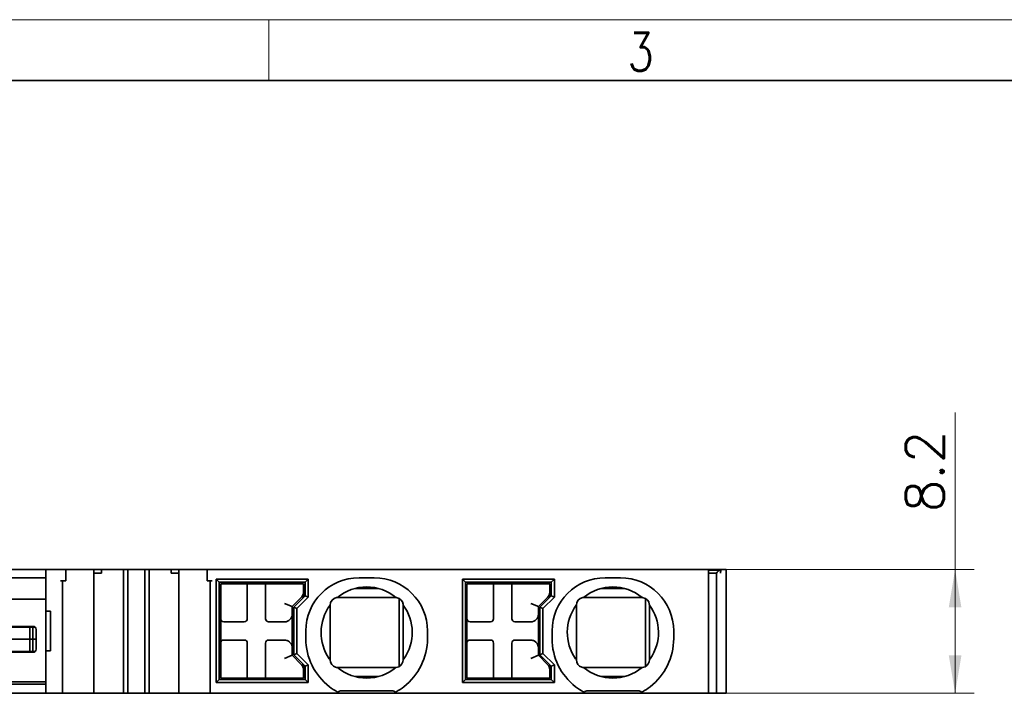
# Model space of a CAD drawing. Header units: millimetres. Extents: x 6 to 292, y 5 to 204.
# Tile 9 of 24: x 82 to 147, y 160 to 204. Entities that reach past the tile are written whole.
import ezdxf
from ezdxf.enums import TextEntityAlignment as Align

# ---------------------------------------------------------------- set-up
doc = ezdxf.new("R2010")
doc.units = ezdxf.units.MM
for name, color, linetype in [('TEXT', 7, 'Continuous'), ('可见', 7, 'Continuous'), ('图框', 7, 'Continuous'), ('细实线', 7, 'Continuous'), ('轮廓线', 7, 'Continuous')]:
    doc.layers.add(name, color=color, linetype=linetype)
doc.layers.add('尺寸层', color=5, linetype='Continuous', lineweight=13)
doc.styles.add('SEACAD_romans_shx', font='romans.shx')
doc.dimstyles.new('DEGSON', dxfattribs={"dimtxt": 2.5, "dimasz": 2.5, "dimexe": 1.25, "dimexo": 0.75, "dimgap": 0.75, "dimtad": 1, "dimdec": 1, "dimdsep": 46, "dimtxsty": 'SEACAD_romans_shx', "dimblk1": '_SE_FILLED', "dimblk2": '_SE_FILLED', "dimsah": 1, "dimcen": 1.25, "dimadec": 1, "dimazin": 0, "dimtfac": 0.7, "dimtdec": 3, "dimtmove": 0, "dimatfit": 3, "dimfxl": 1, "dimtolj": 1, "dimarcsym": 0})

# ---------------------------------------------------------------- blocks, each defined once
blk = doc.blocks.new('SE3')
at = {"layer": '可见', "color": 7, "linetype": 'Continuous', "lineweight": 35}
for p, q in [((75.732, 167.842), (83.832, 167.842)), ((83.832, 167.842), (84.136, 167.842)), ((83.832, 167.842), (83.832, 165.092)), ((84.332, 167.842), (84.136, 167.842)), ((84.332, 167.842), (84.632, 167.842)), ((84.793, 167.842), (84.632, 167.842)), ((84.793, 167.842), (85.04, 167.842)), ((85.04, 167.842), (85.132, 167.842)), ((85.132, 167.842), (85.312, 167.842)), ((85.132, 167.842), (85.132, 167.092)), ((85.312, 167.842), (86.089, 167.842)), ((86.125, 167.842), (86.089, 167.842)), ((86.125, 167.842), (86.355, 167.842)), ((86.982, 167.842), (86.355, 167.842)), ((86.982, 167.842), (86.982, 159.692)), ((86.982, 167.842), (87.49, 167.842)), ((87.49, 167.842), (88.932, 167.842)), ((87.49, 167.592), (87.49, 167.842)), ((88.932, 167.842), (89.232, 167.842)), ((88.932, 167.842), (88.932, 159.692)), ((89.232, 167.842), (90.332, 167.842)), ((89.232, 167.842), (89.232, 159.692)), ((90.332, 159.692), (90.332, 167.842)), ((90.332, 167.842), (90.632, 167.842)), ((90.632, 159.692), (90.632, 167.842)), ((90.632, 167.842), (92.073, 167.842)), ((92.073, 167.842), (92.073, 167.592)), ((92.073, 167.842), (92.582, 167.842)), ((92.582, 167.842), (92.582, 159.692)), ((93.208, 167.842), (92.582, 167.842)), ((93.208, 167.842), (93.438, 167.842)), ((93.438, 167.842), (94.251, 167.842)), ((94.251, 167.842), (94.432, 167.842)), ((94.432, 167.842), (94.432, 167.092)), ((94.432, 167.842), (94.524, 167.842)), ((94.524, 167.842), (94.77, 167.842)), ((94.932, 167.842), (94.77, 167.842)), ((94.932, 167.842), (126.834, 167.842)), ((127.327, 167.842), (126.834, 167.842)), ((127.42, 167.842), (127.327, 167.842)), ((127.42, 167.842), (127.425, 167.842)), ((127.425, 167.842), (128.265, 167.842)), ((127.425, 159.692), (127.425, 167.842)), ((127.425, 167.792), (128.242, 167.792)), ((128.194, 167.784), (128.242, 167.792)), ((128.242, 167.792), (128.22, 167.592)), ((128.567, 167.842), (128.265, 167.842)), ((128.582, 167.842), (128.567, 167.842)), ((128.582, 167.842), (128.582, 159.692)), ((83.832, 167.292), (75.732, 167.292)), ((86.982, 167.592), (87.49, 167.592)), ((92.073, 167.592), (92.582, 167.592)), ((95.032, 167.192), (95.232, 166.992)), ((101.082, 167.192), (95.032, 167.192)), ((95.032, 167.192), (95.032, 160.392)), ((100.882, 166.992), (101.082, 167.192)), ((101.082, 166.026), (101.082, 167.192)), ((105.432, 167.292), (104.432, 167.292)), ((111.232, 167.192), (111.432, 166.992)), ((117.282, 167.192), (111.232, 167.192)), ((111.232, 167.192), (111.232, 160.392)), ((117.082, 166.992), (117.282, 167.192)), ((117.282, 166.026), (117.282, 167.192)), ((121.632, 167.292), (120.632, 167.292)), ((127.425, 167.592), (127.935, 167.592)), ((127.935, 167.592), (127.95, 167.594)), ((127.95, 167.594), (128, 167.665)), ((127.95, 167.594), (127.95, 159.692)), ((84.793, 167.092), (85.04, 167.092)), ((84.932, 159.692), (84.932, 167.092)), ((85.04, 167.092), (85.132, 167.092)), ((94.432, 167.092), (94.524, 167.092)), ((94.524, 167.092), (94.77, 167.092)), ((94.632, 167.092), (94.632, 159.692)), ((95.232, 166.992), (100.882, 166.992)), ((95.232, 166.992), (95.232, 160.592)), ((95.332, 164.592), (95.332, 166.892)), ((95.832, 166.892), (95.332, 166.892)), ((96.582, 166.892), (95.832, 166.892)), ((97.082, 166.892), (96.582, 166.892)), ((98.282, 166.892), (97.082, 166.892)), ((97.082, 164.592), (97.082, 166.892)), ((97.482, 166.992), (97.482, 166.892)), ((98.782, 166.892), (98.282, 166.892)), ((98.282, 164.592), (98.282, 166.892)), ((98.491, 166.892), (98.491, 166.992)), ((100.282, 166.892), (98.782, 166.892)), ((100.782, 166.892), (100.282, 166.892)), ((100.782, 166.892), (100.782, 166.349)), ((100.882, 166.792), (100.782, 166.792)), ((100.882, 166.992), (100.882, 166.109)), ((105.7, 166.592), (104.163, 166.592)), ((111.432, 166.992), (117.082, 166.992)), ((111.432, 166.992), (111.432, 160.592)), ((111.532, 164.592), (111.532, 166.892)), ((112.032, 166.892), (111.532, 166.892)), ((112.782, 166.892), (112.032, 166.892)), ((113.282, 166.892), (112.782, 166.892)), ((114.482, 166.892), (113.282, 166.892)), ((113.282, 164.592), (113.282, 166.892)), ((113.682, 166.992), (113.682, 166.892)), ((114.982, 166.892), (114.482, 166.892)), ((114.482, 164.592), (114.482, 166.892)), ((114.691, 166.892), (114.691, 166.992)), ((116.482, 166.892), (114.982, 166.892)), ((116.982, 166.892), (116.482, 166.892)), ((116.982, 166.892), (116.982, 166.349)), ((117.082, 166.792), (116.982, 166.792)), ((117.082, 166.992), (117.082, 166.109)), ((121.9, 166.592), (120.363, 166.592)), ((80.682, 165.892), (83.832, 165.892)), ((100.032, 165.392), (100.635, 165.995)), ((100.882, 166.109), (100.132, 165.359)), ((100.332, 165.276), (101.082, 166.026)), ((100.882, 166.392), (100.782, 166.392)), ((100.782, 166.349), (100.782, 166.009)), ((101.082, 166.026), (100.882, 166.109)), ((106.843, 165.992), (103.021, 165.992)), ((107.082, 161.461), (107.082, 165.923)), ((116.232, 165.392), (116.835, 165.995)), ((117.082, 166.109), (116.332, 165.359)), ((116.532, 165.276), (117.282, 166.026)), ((117.082, 166.392), (116.982, 166.392)), ((116.982, 166.349), (116.982, 166.009)), ((117.282, 166.026), (117.082, 166.109)), ((123.043, 165.992), (119.221, 165.992)), ((123.282, 161.461), (123.282, 165.923)), ((100.032, 165.392), (99.532, 165.599)), ((100.032, 164.892), (100.032, 165.392)), ((100.132, 162.225), (100.132, 165.359)), ((100.332, 165.276), (100.132, 165.359)), ((100.332, 162.308), (100.332, 165.276)), ((102.532, 165.492), (102.524, 165.482)), ((102.532, 165.492), (102.532, 161.892)), ((107.332, 165.492), (107.332, 161.892)), ((116.232, 165.392), (115.732, 165.599)), ((116.232, 164.892), (116.232, 165.392)), ((116.332, 162.225), (116.332, 165.359)), ((116.532, 165.276), (116.332, 165.359)), ((116.532, 162.308), (116.532, 165.276)), ((118.732, 165.492), (118.724, 165.482)), ((118.732, 165.492), (118.732, 161.892)), ((123.532, 165.492), (123.532, 161.892)), ((84.136, 165.092), (83.832, 165.092)), ((83.832, 165.092), (83.832, 162.492)), ((84.136, 165.092), (84.136, 162.492)), ((95.332, 164.592), (95.332, 162.992)), ((100.032, 162.692), (100.032, 164.892)), ((111.532, 164.592), (111.532, 162.992)), ((116.232, 162.692), (116.232, 164.892)), ((82.982, 164.092), (81.382, 164.092)), ((82.782, 164.042), (81.382, 164.042)), ((82.782, 164.042), (82.982, 164.042)), ((82.782, 163.242), (82.782, 164.042)), ((82.982, 164.042), (83.114, 164.042)), ((82.982, 163.242), (82.982, 164.042)), ((83.182, 162.592), (83.182, 163.892)), ((95.532, 164.392), (95.832, 164.392)), ((95.832, 164.392), (96.582, 164.392)), ((96.582, 164.392), (96.882, 164.392)), ((98.482, 164.392), (98.782, 164.392)), ((98.782, 164.392), (99.532, 164.392)), ((111.732, 164.392), (112.032, 164.392)), ((112.032, 164.392), (112.782, 164.392)), ((112.782, 164.392), (113.082, 164.392)), ((114.682, 164.392), (114.982, 164.392)), ((114.982, 164.392), (115.732, 164.392)), ((82.782, 163.242), (81.382, 163.242)), ((82.782, 163.242), (81.382, 163.242)), ((82.782, 163.242), (82.982, 163.242)), ((82.782, 163.242), (82.982, 163.242)), ((82.782, 162.442), (82.782, 163.242)), ((82.982, 163.242), (83.182, 163.242)), ((82.982, 163.242), (83.182, 163.242)), ((82.982, 162.442), (82.982, 163.242)), ((100.932, 163.792), (100.932, 163.289)), ((108.932, 163.792), (108.932, 163.289)), ((117.132, 163.792), (117.132, 163.289)), ((125.132, 163.792), (125.132, 163.289)), ((95.332, 160.692), (95.332, 162.992)), ((95.832, 163.192), (95.532, 163.192)), ((96.582, 163.192), (95.832, 163.192)), ((96.882, 163.192), (96.582, 163.192)), ((97.082, 160.692), (97.082, 162.992)), ((98.282, 160.692), (98.282, 162.992)), ((98.782, 163.192), (98.482, 163.192)), ((99.532, 163.192), (98.782, 163.192)), ((100.032, 162.192), (100.032, 162.692)), ((111.532, 160.692), (111.532, 162.992)), ((112.032, 163.192), (111.732, 163.192)), ((112.782, 163.192), (112.032, 163.192)), ((113.082, 163.192), (112.782, 163.192)), ((113.282, 160.692), (113.282, 162.992)), ((114.482, 160.692), (114.482, 162.992)), ((114.982, 163.192), (114.682, 163.192)), ((115.732, 163.192), (114.982, 163.192)), ((116.232, 162.192), (116.232, 162.692)), ((82.782, 162.442), (81.382, 162.442)), ((81.382, 162.392), (82.982, 162.392)), ((82.782, 162.442), (82.982, 162.442)), ((82.982, 162.442), (83.114, 162.442)), ((83.832, 162.492), (84.136, 162.492)), ((83.832, 162.492), (83.832, 159.692)), ((100.032, 162.192), (99.532, 161.985)), ((100.635, 161.588), (100.032, 162.192)), ((100.332, 162.308), (100.132, 162.225)), ((100.132, 162.225), (100.882, 161.475)), ((101.082, 161.558), (100.332, 162.308)), ((116.232, 162.192), (115.732, 161.985)), ((116.835, 161.588), (116.232, 162.192)), ((116.532, 162.308), (116.332, 162.225)), ((116.332, 162.225), (117.082, 161.475)), ((117.282, 161.558), (116.532, 162.308)), ((100.782, 161.575), (100.782, 161.235)), ((100.882, 161.475), (101.082, 161.558)), ((100.882, 161.475), (100.882, 160.592)), ((101.082, 160.392), (101.082, 161.558)), ((106.832, 161.392), (103.032, 161.392)), ((116.982, 161.575), (116.982, 161.235)), ((117.082, 161.475), (117.282, 161.558)), ((117.082, 161.475), (117.082, 160.592)), ((117.282, 160.392), (117.282, 161.558)), ((123.032, 161.392), (119.232, 161.392)), ((95.332, 160.692), (95.832, 160.692)), ((95.832, 160.692), (96.582, 160.692)), ((96.582, 160.692), (97.082, 160.692)), ((97.082, 160.692), (98.282, 160.692)), ((97.482, 160.692), (97.482, 160.592)), ((98.282, 160.692), (98.782, 160.692)), ((98.782, 160.692), (100.282, 160.692)), ((100.782, 160.692), (100.282, 160.692)), ((100.782, 160.692), (100.782, 161.235)), ((100.782, 161.192), (100.882, 161.192)), ((100.882, 161.092), (100.782, 161.092)), ((104.163, 160.792), (105.7, 160.792)), ((111.532, 160.692), (112.032, 160.692)), ((112.032, 160.692), (112.782, 160.692)), ((112.782, 160.692), (113.282, 160.692)), ((113.282, 160.692), (114.482, 160.692)), ((113.682, 160.692), (113.682, 160.592)), ((114.482, 160.692), (114.982, 160.692)), ((114.982, 160.692), (116.482, 160.692)), ((116.982, 160.692), (116.482, 160.692)), ((116.982, 160.692), (116.982, 161.235)), ((116.982, 161.192), (117.082, 161.192)), ((116.982, 161.092), (117.082, 161.092)), ((120.363, 160.792), (121.9, 160.792)), ((83.832, 160.292), (75.732, 160.292)), ((83.832, 160.45), (80.682, 160.45)), ((95.032, 160.392), (95.232, 160.592)), ((95.032, 160.392), (101.082, 160.392)), ((95.232, 160.592), (100.882, 160.592)), ((101.082, 160.392), (100.882, 160.592)), ((111.232, 160.392), (111.432, 160.592)), ((111.232, 160.392), (117.282, 160.392)), ((111.432, 160.592), (117.082, 160.592)), ((117.282, 160.392), (117.082, 160.592)), ((83.832, 159.692), (75.732, 159.692)), ((84.136, 159.692), (83.832, 159.692)), ((84.136, 159.692), (84.332, 159.692)), ((84.632, 159.692), (84.332, 159.692)), ((84.632, 159.692), (84.932, 159.692)), ((85.312, 159.692), (84.932, 159.692)), ((86.089, 159.692), (85.312, 159.692)), ((86.125, 159.692), (86.089, 159.692)), ((86.355, 159.692), (86.125, 159.692)), ((86.982, 159.692), (86.355, 159.692)), ((88.932, 159.692), (86.982, 159.692)), ((89.232, 159.692), (88.932, 159.692)), ((90.332, 159.692), (89.232, 159.692)), ((90.632, 159.692), (90.332, 159.692)), ((92.582, 159.692), (90.632, 159.692)), ((93.208, 159.692), (92.582, 159.692)), ((93.438, 159.692), (93.208, 159.692)), ((94.251, 159.692), (93.438, 159.692)), ((94.632, 159.692), (94.251, 159.692)), ((94.932, 159.692), (94.632, 159.692)), ((102.482, 159.692), (94.932, 159.692)), ((102.982, 159.692), (102.482, 159.692)), ((102.982, 159.692), (102.982, 159.796)), ((103.282, 159.692), (102.982, 159.692)), ((103.282, 159.86), (106.582, 159.86)), ((106.582, 159.692), (103.282, 159.692)), ((106.882, 159.692), (106.582, 159.692)), ((106.882, 159.796), (106.882, 159.692)), ((107.382, 159.692), (106.882, 159.692)), ((118.682, 159.692), (107.382, 159.692)), ((119.182, 159.692), (118.682, 159.692)), ((119.182, 159.692), (119.182, 159.796)), ((119.482, 159.692), (119.182, 159.692)), ((119.482, 159.86), (122.782, 159.86)), ((122.782, 159.692), (119.482, 159.692)), ((123.082, 159.692), (122.782, 159.692)), ((123.082, 159.796), (123.082, 159.692)), ((123.582, 159.692), (123.082, 159.692)), ((126.834, 159.692), (123.582, 159.692)), ((127.327, 159.692), (126.834, 159.692)), ((127.327, 159.692), (127.42, 159.692)), ((127.425, 159.692), (127.42, 159.692)), ((127.457, 159.692), (127.425, 159.692)), ((127.95, 159.692), (127.457, 159.692)), ((128, 159.692), (127.95, 159.692)), ((128, 159.692), (128.194, 159.692)), ((128.219, 159.692), (128.194, 159.692)), ((128.219, 159.692), (128.567, 159.692)), ((128.582, 159.692), (128.567, 159.692))]:
    blk.add_line(p, q, dxfattribs=at)
for centre, radius, start, end in [((104.432, 163.792), 3.5, 90, 180), ((105.432, 163.792), 3.5, 0, 90), ((120.632, 163.792), 3.5, 90, 180), ((121.632, 163.792), 3.5, 0, 90), ((104.932, 163.692), 3, 50.03356, 129.96707), ((121.132, 163.692), 3, 50.03356, 129.96644), ((100.282, 166.349), 0.5, 315, 0), ((103.032, 165.492), 0.5, 98.44597, 180), ((103.032, 165.492), 0.5, 93.10094, 98.44597), ((106.832, 165.492), 0.5, 78.33433, 86.90235), ((106.832, 165.492), 0.5, 6.08251, 78.33433), ((116.482, 166.349), 0.5, 315, 0), ((119.232, 165.492), 0.5, 98.44597, 180), ((119.232, 165.492), 0.5, 93.09758, 98.44597), ((123.032, 165.492), 0.5, 78.33433, 86.90235), ((123.032, 165.492), 0.5, 6.08251, 78.33433), ((104.932, 163.692), 3, 143.36479, 215.05523), ((106.831, 165.492), 0.5, 0.0006, 6.08191), ((104.932, 163.692), 3, 324.77083, 36.8699), ((121.132, 163.692), 3, 143.36479, 215.05523), ((123.031, 165.492), 0.5, 0.0006, 6.08191), ((121.132, 163.692), 3, 324.77083, 36.8699), ((95.532, 164.592), 0.2, 180, 270), ((96.882, 164.592), 0.2, 270, 0), ((98.482, 164.592), 0.2, 180, 270), ((99.532, 164.892), 0.5, 269.9994, 0), ((111.732, 164.592), 0.2, 180, 270), ((113.082, 164.592), 0.2, 270, 0), ((114.682, 164.592), 0.2, 180, 270), ((115.732, 164.892), 0.5, 269.9994, 0), ((82.982, 163.892), 0.2, 0, 90), ((104.932, 163.289), 4, 180, 232.22951), ((104.932, 163.289), 4, 307.77049, 0), ((121.132, 163.289), 4, 180, 232.22951), ((121.132, 163.289), 4, 307.77049, 0), ((82.982, 162.592), 0.2, 270, 0), ((95.532, 162.992), 0.2, 90, 180), ((96.882, 162.992), 0.2, 0, 90), ((98.482, 162.992), 0.2, 90, 180), ((99.532, 162.685), 0.504, 34.95637, 90.64755), ((99.532, 162.692), 0.5, 49.57793, 90.00182), ((99.532, 162.692), 0.5, 34.28475, 34.84719), ((99.543, 162.698), 0.487, 2.10831, 34.49245), ((111.732, 162.992), 0.2, 90, 180), ((113.082, 162.992), 0.2, 0, 90), ((114.682, 162.992), 0.2, 90, 180), ((115.732, 162.685), 0.504, 34.95637, 90.64755), ((115.732, 162.692), 0.5, 49.57793, 90.00182), ((115.732, 162.692), 0.5, 34.28475, 34.84719), ((115.743, 162.698), 0.487, 2.10831, 34.49245), ((104.918, 163.682), 2.983, 215.05008, 216.87505), ((104.936, 163.689), 2.995, 323.12876, 324.77218), ((121.118, 163.682), 2.983, 215.05008, 216.87505), ((121.136, 163.689), 2.995, 323.12876, 324.77218), ((100.282, 161.235), 0.5, 0, 45), ((103.032, 161.892), 0.5, 180, 253.63211), ((103.032, 161.892), 0.5, 253.63826, 266.89753), ((103.032, 161.892), 0.5, 266.90368, 270), ((104.932, 163.692), 3, 230.03379, 309.96621), ((106.832, 161.892), 0.5, 270, 273.09632), ((106.832, 161.892), 0.5, 273.09632, 295.24806), ((106.832, 161.892), 0.5, 295.24805, 0), ((116.482, 161.235), 0.5, 0, 45), ((119.232, 161.892), 0.5, 180, 253.63211), ((119.232, 161.892), 0.5, 253.63826, 266.89753), ((119.232, 161.892), 0.5, 266.90368, 270), ((121.132, 163.692), 3, 230.03379, 309.96621), ((123.032, 161.892), 0.5, 270, 273.09632), ((123.032, 161.892), 0.5, 273.09632, 295.24806), ((123.032, 161.892), 0.5, 295.24805, 0), ((104.932, 163.289), 4, 232.22951, 240.8236), ((104.932, 163.289), 4, 299.1764, 307.77049), ((121.132, 163.289), 4, 232.22951, 240.8236), ((121.132, 163.289), 4, 299.1764, 307.77049), ((105.122, 162.94), 3.603, 298.09645, 299.23275), ((121.322, 162.94), 3.603, 298.09645, 299.23275)]:
    blk.add_arc(centre, radius, start, end, dxfattribs=at)
for centre, major_axis, ratio, start_param, end_param in [((128.246, 167.488), (0.214, -0.214), 0.979272, 2.520255, 3.305654), ((103.282, 159.608), (-0.3, 0), 0.8391, 4.712389, 5.624823), ((106.582, 159.608), (-0.3, 0), 0.8391, 3.799955, 4.712389), ((119.482, 159.608), (-0.3, 0), 0.8391, 4.712389, 5.624823), ((122.782, 159.608), (-0.3, 0), 0.8391, 3.799955, 4.712389)]:
    blk.add_ellipse(centre, major_axis=major_axis, ratio=ratio, start_param=start_param, end_param=end_param, dxfattribs=at)
for points in [[(100.032, 162.692), (100.03, 162.7), (100.028, 162.709), (100.026, 162.718)], [(116.232, 162.692), (116.23, 162.7), (116.228, 162.709), (116.226, 162.718)], [(103.044, 159.762), (103.005, 159.783), (102.982, 159.796), (102.982, 159.796)], [(119.244, 159.762), (119.205, 159.783), (119.182, 159.796), (119.182, 159.796)]]:
    blk.add_open_spline(points, degree=3, dxfattribs=at)
blk = doc.blocks.new('DMBLK1')
at = {"layer": '尺寸层'}
for points in [[(144.062, 165.342), (143.646, 167.842), (143.229, 165.342)], [(144.062, 162.192), (143.229, 162.192), (143.646, 159.692)]]:
    blk.add_hatch(color=256, dxfattribs=at).paths.add_polyline_path(points)
for p, q in [((143.646, 159.692), (143.646, 178.156)), ((128.175, 167.842), (144.896, 167.842)), ((128.175, 159.692), (144.896, 159.692))]:
    blk.add_line(p, q, dxfattribs=at)
at = {"layer": '尺寸层', "style": 'SEACAD_romans_shx'}
blk.add_text('8.2', height=2.5, rotation=90, dxfattribs=at).set_placement((140.396, 171.605), align=Align.TOP_LEFT)
blk = doc.blocks.new('_SE_FILLED')
at = {"color": 0}
blk.add_line((0, 0), (-1, 0), dxfattribs=at)
blk.add_solid([(0, 0), (-1, -0.1665), (-1, 0.1665), (0, 0)], dxfattribs=at)
blk = doc.blocks.new('A4-drawing_frame')
at = {"layer": '细实线', "color": 7, "linetype": 'Continuous', "lineweight": 13}
for p, q in [((-286.5, 199), (0, 199)), ((-193.5, 195), (-193.5, 199))]:
    blk.add_line(p, q, dxfattribs=at)
at = {"layer": '轮廓线', "color": 7, "linetype": 'Continuous', "lineweight": 35}
blk.add_line((-282, 195), (-5, 195), dxfattribs=at)
at = {"layer": 'TEXT', "insert": (-169.045, 195.637), "char_height": 2.5, "width": 1.88357, "attachment_point": 8, "style": 'SEACAD_romans_shx'}
blk.add_mtext('{\\fromans|b0||i0||c0|p34;\\C7;\\H2.5;\\W0.8;3}', dxfattribs=at)

msp = doc.modelspace()

# ---------------------------------------------------------------- block references
at = {"layer": '图框', "color": 7}
msp.add_blockref('A4-drawing_frame', (292, 5), dxfattribs=at)
at = {"layer": '尺寸层'}
msp.add_blockref('SE3', (0, 0), dxfattribs=at)

# ---------------------------------------------------------------- dimensions: what is measured, and where the dimension line sits
dim = msp.add_linear_dim(base=(143.64565577, 159.691713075), p1=(127.425050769, 159.691713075), p2=(127.425050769, 167.841713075), angle=90, text='\\A1;<>', dimstyle='DEGSON', dxfattribs=at)
dim.commit()
dim.dimension.update_dxf_attribs({"geometry": 'DMBLK1', "text_midpoint": (143.64565577, 171.105429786), "dimtype": 161})

doc.saveas('drawing.dxf')
